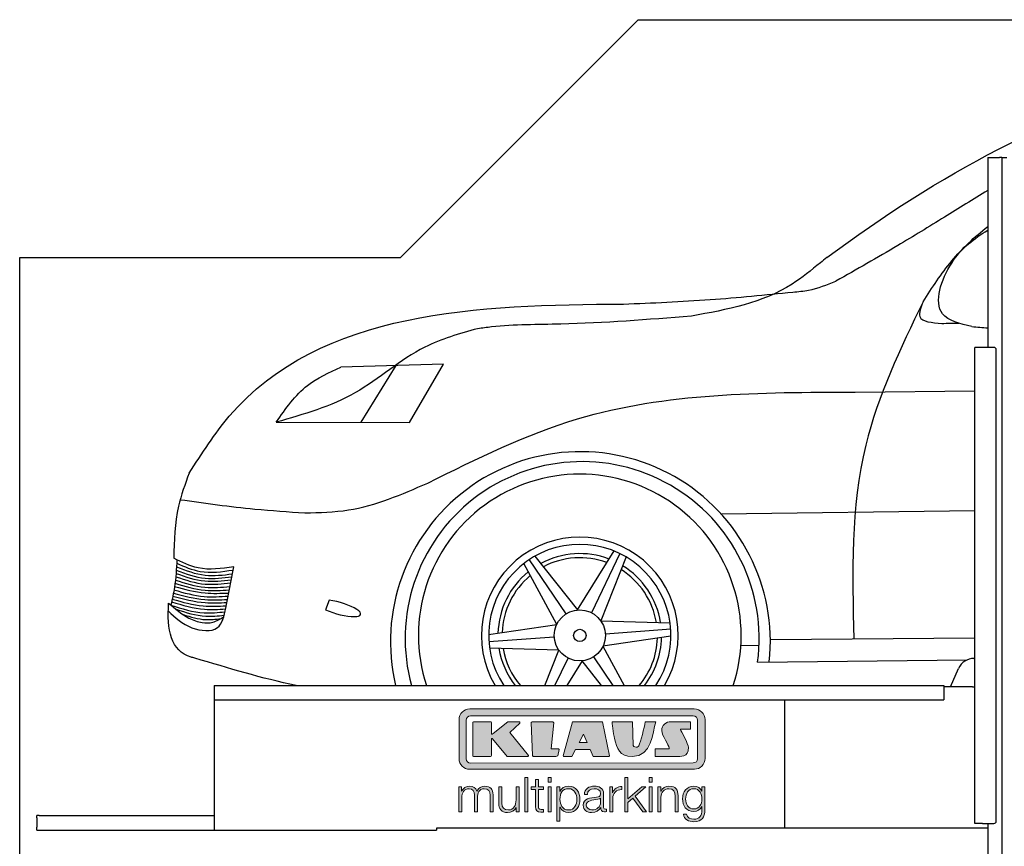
# Model space of a CAD drawing. Header units: millimetres. Extents: x 200 to 5400, y 100 to 3500.
# Tile 2 of 3: x 200 to 2269, y 1762 to 3500. Entities that reach past the tile are written whole.
import ezdxf

# ---------------------------------------------------------------- set-up
doc = ezdxf.new("R2010")
doc.units = ezdxf.units.MM
doc.layers.add('Car', color=10, linetype='Continuous')
doc.layers.add('Logo', color=7, linetype='Continuous')

# ---------------------------------------------------------------- blocks, each defined once
blk = doc.blocks.new('KLAUS')
at = {"layer": 'Logo'}
h = blk.add_hatch(color=8, dxfattribs=at)
h.dxf.hatch_style = 2
edge = h.paths.add_edge_path()
edge.add_spline(control_points=[(3.6, 29.09), (2.88, 29.09), (2.3, 28.51), (2.3, 27.8), (2.3, 27.8), (2.3, 16.11), (2.3, 16.11), (2.3, 15.39), (2.88, 14.81), (3.6, 14.81), (3.6, 14.81), (71.16, 14.81), (71.16, 14.81), (71.88, 14.81), (72.46, 15.39), (72.46, 16.11), (72.46, 16.11), (72.46, 27.8), (72.46, 27.8), (72.46, 28.51), (71.88, 29.09), (71.16, 29.09), (71.16, 29.09), (3.6, 29.09), (3.6, 29.09), (3.6, 29.09), (3.6, 29.09), (3.6, 29.09)], knot_values=[0, 0, 0, 0, 1, 1, 1, 2, 2, 2, 3, 3, 3, 4, 4, 4, 5, 5, 5, 6, 6, 6, 7, 7, 7, 8, 8, 8, 9, 9, 9, 9], degree=3, periodic=0)
edge = h.paths.add_edge_path()
edge.add_spline(control_points=[(3.35, 31.23), (3.35, 31.23), (71.47, 31.23), (71.47, 31.23), (73.26, 31.23), (74.71, 29.77), (74.71, 27.99), (74.71, 27.99), (74.71, 16.17), (74.71, 16.17), (74.71, 14.38), (73.26, 12.93), (71.47, 12.93), (71.47, 12.93), (3.35, 12.93), (3.35, 12.93), (1.56, 12.93), (0.11, 14.38), (0.11, 16.17), (0.11, 16.17), (0.11, 27.99), (0.11, 27.99), (0.11, 29.77), (1.56, 31.23), (3.35, 31.23), (3.35, 31.23), (3.35, 31.23), (3.35, 31.23)], knot_values=[0, 0, 0, 0, 1, 1, 1, 2, 2, 2, 3, 3, 3, 4, 4, 4, 5, 5, 5, 6, 6, 6, 7, 7, 7, 8, 8, 8, 9, 9, 9, 9], degree=3, periodic=0)
h = blk.add_hatch(color=8, dxfattribs=at)
h.dxf.hatch_style = 2
edge = h.paths.add_edge_path()
edge.add_spline(control_points=[(4.5, 27.33), (4.5, 27.33), (9.7, 27.33), (9.7, 27.33), (9.84, 27.33), (9.96, 27.22), (9.96, 27.08), (9.96, 27.08), (9.96, 23.69), (9.96, 23.69), (9.96, 23.69), (9.94, 23.64), (10.04, 23.59), (10.14, 23.53), (10.2, 23.57), (10.2, 23.57), (10.2, 23.57), (10.51, 23.75), (10.51, 23.75), (10.51, 23.75), (14.94, 27.33), (14.94, 27.33), (14.94, 27.33), (18.41, 27.33), (18.41, 27.33), (18.41, 27.33), (18.49, 27.33), (18.56, 27.2), (18.65, 27.04), (18.53, 26.91), (18.53, 26.91), (18.53, 26.91), (15.49, 24.11), (15.49, 24.11), (15.49, 24.11), (21.14, 17.06), (21.14, 17.06), (21.14, 17.06), (21.13, 16.91), (21.13, 16.91), (21.08, 16.84), (20.99, 16.82), (20.99, 16.82), (20.99, 16.82), (14.7, 16.82), (14.7, 16.82), (14.7, 16.82), (10.26, 22.17), (10.26, 22.17), (10.26, 22.17), (10.19, 22.24), (10.08, 22.21), (9.97, 22.18), (9.96, 22.11), (9.96, 22.11), (9.96, 22.11), (9.96, 17.08), (9.96, 17.08), (9.96, 16.94), (9.84, 16.82), (9.7, 16.82), (9.7, 16.82), (4.5, 16.82), (4.5, 16.82), (4.36, 16.82), (4.25, 16.94), (4.25, 17.08), (4.25, 17.08), (4.25, 27.08), (4.25, 27.08), (4.25, 27.22), (4.36, 27.33), (4.5, 27.33), (4.5, 27.33), (4.5, 27.33), (4.5, 27.33)], knot_values=[0, 0, 0, 0, 1, 1, 1, 2, 2, 2, 3, 3, 3, 4, 4, 4, 5, 5, 5, 6, 6, 6, 7, 7, 7, 8, 8, 8, 9, 9, 9, 10, 10, 10, 11, 11, 11, 12, 12, 12, 13, 13, 13, 14, 14, 14, 15, 15, 15, 16, 16, 16, 17, 17, 17, 18, 18, 18, 19, 19, 19, 20, 20, 20, 21, 21, 21, 22, 22, 22, 23, 23, 23, 24, 24, 24, 25, 25, 25, 25], degree=3, periodic=0)
h = blk.add_hatch(color=8, dxfattribs=at)
h.dxf.hatch_style = 2
h.paths.add_polyline_path([(22.42, 17.06), (21.97, 27.15), (22.24, 27.33), (28.55, 27.33), (28.86, 26.97), (28.01, 19.08), (30.26, 19.07), (30.44, 18.95), (30.08, 16.95), (29.49, 16.82), (22.6, 16.82)])
h = blk.add_hatch(color=8, dxfattribs=at)
h.paths.add_polyline_path([(36.52, 21.01), (38.93, 21.01), (37.87, 23.57)])
h.paths.add_polyline_path([(34.52, 27.33), (43.65, 27.33), (45.76, 16.94), (45.57, 16.82), (40.83, 16.82), (39.89, 18.95), (35.42, 18.95), (34.27, 16.82), (31.78, 16.82), (31.66, 17)])
h = blk.add_hatch(color=8, dxfattribs=at)
h.dxf.hatch_style = 2
edge = h.paths.add_edge_path()
edge.add_spline(control_points=[(52.69, 27.32), (52.69, 27.32), (52.88, 20.14), (52.88, 20.14), (53.01, 19.89), (53.2, 19.77), (53.43, 19.71), (53.91, 19.59), (54.43, 19.57), (54.64, 20.03), (55.23, 21.34), (56.27, 25.45), (56.6, 27.33), (56.6, 27.33), (59.77, 27.33), (59.77, 27.33), (58.77, 23.9), (58.56, 16.82), (52.63, 16.76), (48.72, 16.72), (48.01, 19.35), (47.27, 22.24), (46.89, 23.68), (46.54, 27.33), (46.54, 27.33), (46.54, 27.33), (52.69, 27.32), (52.69, 27.32), (52.69, 27.32), (52.69, 27.32), (52.69, 27.32)], knot_values=[0, 0, 0, 0, 1, 1, 1, 2, 2, 2, 3, 3, 3, 4, 4, 4, 5, 5, 5, 6, 6, 6, 7, 7, 7, 8, 8, 8, 9, 9, 9, 10, 10, 10, 10], degree=3, periodic=0)
h = blk.add_hatch(color=8, dxfattribs=at)
h.dxf.hatch_style = 2
edge = h.paths.add_edge_path()
edge.add_spline(control_points=[(64.46, 27.33), (64.46, 27.33), (70.31, 27.33), (70.31, 27.33), (70.31, 26.52), (70.31, 26.02), (70.31, 25.12), (70.31, 25.12), (67.3, 25.12), (67.3, 25.12), (67.24, 25.04), (67.25, 25.11), (67.25, 24.91), (67.25, 24.88), (69.73, 20.38), (69.73, 19.57), (69.73, 16.4), (67.22, 16.81), (65.9, 16.82), (65.9, 16.82), (59.59, 16.82), (59.59, 16.82), (59.59, 17.76), (59.59, 18.23), (59.59, 19.14), (59.59, 19.14), (63.75, 19.14), (63.75, 19.14), (63.82, 19.22), (63.81, 19.11), (63.81, 19.31), (63.81, 20.32), (61.58, 23.06), (61.58, 24.63), (61.58, 26.33), (62.83, 27.34), (64.46, 27.33), (64.46, 27.33), (64.46, 27.33), (64.46, 27.33)], knot_values=[0, 0, 0, 0, 1, 1, 1, 2, 2, 2, 3, 3, 3, 4, 4, 4, 5, 5, 5, 6, 6, 6, 7, 7, 7, 8, 8, 8, 9, 9, 9, 10, 10, 10, 11, 11, 11, 12, 12, 12, 13, 13, 13, 13], degree=3, periodic=0)
h = blk.add_hatch(color=30, dxfattribs=at)
h.dxf.hatch_style = 2
h.paths.add_polyline_path([(20.07, 0), (20.99, 0), (20.99, 10.45), (20.07, 10.45)])
h = blk.add_hatch(color=30, dxfattribs=at)
h.dxf.hatch_style = 2
edge = h.paths.add_edge_path()
edge.add_spline(control_points=[(24.22, 9.82), (24.22, 9.82), (23.3, 9.82), (23.3, 9.82), (23.3, 9.82), (23.3, 7.55), (23.3, 7.55), (23.3, 7.55), (21.98, 7.55), (21.98, 7.55), (21.98, 7.55), (21.98, 6.78), (21.98, 6.78), (21.98, 6.78), (23.3, 6.78), (23.3, 6.78), (23.3, 6.78), (23.3, 1.61), (23.3, 1.61), (23.28, 0.32), (23.71, -0.09), (24.94, -0.09), (25.22, -0.09), (25.48, -0.06), (25.76, -0.06), (25.76, -0.06), (25.76, 0.73), (25.76, 0.73), (25.5, 0.7), (25.23, 0.69), (24.97, 0.69), (24.31, 0.73), (24.22, 1.08), (24.22, 1.68), (24.22, 1.68), (24.22, 6.78), (24.22, 6.78), (24.22, 6.78), (25.76, 6.78), (25.76, 6.78), (25.76, 6.78), (25.76, 7.55), (25.76, 7.55), (25.76, 7.55), (24.22, 7.55), (24.22, 7.55), (24.22, 7.55), (24.22, 9.82), (24.22, 9.82), (24.22, 9.82), (24.22, 9.82), (24.22, 9.82)], knot_values=[0, 0, 0, 0, 1, 1, 1, 2, 2, 2, 3, 3, 3, 4, 4, 4, 5, 5, 5, 6, 6, 6, 7, 7, 7, 8, 8, 8, 9, 9, 9, 10, 10, 10, 11, 11, 11, 12, 12, 12, 13, 13, 13, 14, 14, 14, 15, 15, 15, 16, 16, 16, 17, 17, 17, 17], degree=3, periodic=0)
h = blk.add_hatch(color=30, dxfattribs=at)
h.paths.add_polyline_path([(27.1, 0), (28.03, 0), (28.03, 7.55), (27.1, 7.55)])
h.paths.add_polyline_path([(27.1, 8.98), (28.03, 8.98), (28.03, 10.45), (27.1, 10.45)])
h = blk.add_hatch(color=30, dxfattribs=at)
h.dxf.hatch_style = 2
h.paths.add_polyline_path([(50.4, 0), (51.32, 0), (51.32, 2.87), (52.82, 4.11), (55.8, 0), (56.96, 0), (53.52, 4.76), (56.74, 7.55), (55.51, 7.55), (51.32, 3.89), (51.32, 10.45), (50.4, 10.45)])
h = blk.add_hatch(color=30, dxfattribs=at)
h.paths.add_polyline_path([(57.74, 0), (58.66, 0), (58.66, 7.55), (57.74, 7.55)])
h.paths.add_polyline_path([(57.74, 8.98), (58.66, 8.98), (58.66, 10.45), (57.74, 10.45)])
h = blk.add_hatch(color=30, dxfattribs=at)
h.dxf.hatch_style = 2
edge = h.paths.add_edge_path()
edge.add_spline(control_points=[(0, 0), (0, 0), (0.92, 0), (0.92, 0), (0.92, 0), (0.92, 4.22), (0.92, 4.22), (0.94, 5.8), (1.58, 7), (3.18, 7), (4.35, 7), (4.77, 6.15), (4.76, 5.12), (4.76, 5.12), (4.76, 0), (4.76, 0), (4.76, 0), (5.68, 0), (5.68, 0), (5.68, 0), (5.68, 4.27), (5.68, 4.27), (5.68, 5.68), (6.14, 7), (7.73, 7), (9.05, 7), (9.52, 6.32), (9.52, 5.08), (9.52, 5.08), (9.52, 0), (9.52, 0), (9.52, 0), (10.44, 0), (10.44, 0), (10.44, 0), (10.44, 5.12), (10.44, 5.12), (10.44, 6.91), (9.59, 7.77), (7.94, 7.77), (6.94, 7.77), (5.99, 7.29), (5.54, 6.3), (5.26, 7.29), (4.36, 7.77), (3.37, 7.77), (2.17, 7.77), (1.38, 7.19), (0.89, 6.28), (0.89, 6.28), (0.85, 6.28), (0.85, 6.28), (0.85, 6.28), (0.85, 7.55), (0.85, 7.55), (0.85, 7.55), (0, 7.55), (0, 7.55), (0, 7.55), (0, 0), (0, 0), (0, 0), (0, 0), (0, 0)], knot_values=[0, 0, 0, 0, 1, 1, 1, 2, 2, 2, 3, 3, 3, 4, 4, 4, 5, 5, 5, 6, 6, 6, 7, 7, 7, 8, 8, 8, 9, 9, 9, 10, 10, 10, 11, 11, 11, 12, 12, 12, 13, 13, 13, 14, 14, 14, 15, 15, 15, 16, 16, 16, 17, 17, 17, 18, 18, 18, 19, 19, 19, 20, 20, 20, 21, 21, 21, 21], degree=3, periodic=0)
h = blk.add_hatch(color=30, dxfattribs=at)
h.dxf.hatch_style = 2
edge = h.paths.add_edge_path()
edge.add_spline(control_points=[(18.31, 7.55), (18.31, 7.55), (17.39, 7.55), (17.39, 7.55), (17.39, 7.55), (17.39, 3.59), (17.39, 3.59), (17.39, 2.05), (16.7, 0.56), (15.12, 0.56), (13.66, 0.56), (13.15, 1.27), (13.1, 2.64), (13.1, 2.64), (13.1, 7.55), (13.1, 7.55), (13.1, 7.55), (12.18, 7.55), (12.18, 7.55), (12.18, 7.55), (12.18, 2.65), (12.18, 2.65), (12.18, 0.89), (12.93, -0.22), (14.83, -0.22), (15.96, -0.22), (16.95, 0.35), (17.44, 1.36), (17.44, 1.36), (17.47, 1.36), (17.47, 1.36), (17.47, 1.36), (17.47, 0), (17.47, 0), (17.47, 0), (18.31, 0), (18.31, 0), (18.31, 0), (18.31, 7.55), (18.31, 7.55), (18.31, 7.55), (18.31, 7.55), (18.31, 7.55)], knot_values=[0, 0, 0, 0, 1, 1, 1, 2, 2, 2, 3, 3, 3, 4, 4, 4, 5, 5, 5, 6, 6, 6, 7, 7, 7, 8, 8, 8, 9, 9, 9, 10, 10, 10, 11, 11, 11, 12, 12, 12, 13, 13, 13, 14, 14, 14, 14], degree=3, periodic=0)
h = blk.add_hatch(color=30, dxfattribs=at)
edge = h.paths.add_edge_path()
edge.add_spline(control_points=[(35.84, 3.78), (35.84, 2.21), (35.12, 0.56), (33.37, 0.56), (31.4, 0.56), (30.72, 2.21), (30.72, 3.78), (30.72, 5.49), (31.33, 7), (33.37, 7), (35.12, 7), (35.84, 5.34), (35.84, 3.78), (35.84, 3.78), (35.84, 3.78), (35.84, 3.78)], knot_values=[0, 0, 0, 0, 1, 1, 1, 2, 2, 2, 3, 3, 3, 4, 4, 4, 5, 5, 5, 5], degree=3, periodic=0)
edge = h.paths.add_edge_path()
edge.add_spline(control_points=[(29.79, -2.8), (29.79, -2.8), (30.72, -2.8), (30.72, -2.8), (30.72, -2.8), (30.72, 1.43), (30.72, 1.43), (30.72, 1.43), (30.74, 1.43), (30.74, 1.43), (31.14, 0.35), (32.24, -0.22), (33.37, -0.22), (35.66, -0.22), (36.76, 1.64), (36.76, 3.78), (36.76, 5.91), (35.66, 7.77), (33.37, 7.77), (32.15, 7.77), (31.1, 7.14), (30.67, 6.12), (30.67, 6.12), (30.64, 6.12), (30.64, 6.12), (30.64, 6.12), (30.64, 7.55), (30.64, 7.55), (30.64, 7.55), (29.79, 7.55), (29.79, 7.55), (29.79, 7.55), (29.79, -2.8), (29.79, -2.8), (29.79, -2.8), (29.79, -2.8), (29.79, -2.8)], knot_values=[0, 0, 0, 0, 1, 1, 1, 2, 2, 2, 3, 3, 3, 4, 4, 4, 5, 5, 5, 6, 6, 6, 7, 7, 7, 8, 8, 8, 9, 9, 9, 10, 10, 10, 11, 11, 11, 12, 12, 12, 12], degree=3, periodic=0)
h = blk.add_hatch(color=30, dxfattribs=at)
edge = h.paths.add_edge_path()
edge.add_spline(control_points=[(43.03, 2.93), (43.04, 1.45), (41.8, 0.56), (40.39, 0.56), (39.53, 0.56), (38.71, 1.13), (38.71, 2.05), (38.71, 3.53), (40.66, 3.51), (42.22, 3.79), (42.47, 3.84), (42.88, 3.91), (43, 4.13), (43, 4.13), (43.03, 4.13), (43.03, 4.13), (43.03, 4.13), (43.03, 2.93), (43.03, 2.93), (43.03, 2.93), (43.03, 2.93), (43.03, 2.93)], knot_values=[0, 0, 0, 0, 1, 1, 1, 2, 2, 2, 3, 3, 3, 4, 4, 4, 5, 5, 5, 6, 6, 6, 7, 7, 7, 7], degree=3, periodic=0)
edge = h.paths.add_edge_path()
edge.add_spline(control_points=[(39.03, 5.24), (39.06, 6.47), (39.91, 7), (41.05, 7), (42.14, 7), (43.03, 6.69), (43.03, 5.45), (43.03, 4.61), (42.6, 4.51), (41.84, 4.42), (39.85, 4.19), (37.79, 4.11), (37.79, 1.99), (37.79, 0.47), (38.93, -0.22), (40.32, -0.22), (41.77, -0.22), (42.43, 0.34), (43.07, 1.32), (43.07, 1.32), (43.1, 1.32), (43.1, 1.32), (43.1, 0.53), (43.25, 0), (44.19, 0), (44.43, 0), (44.58, 0.01), (44.79, 0.06), (44.79, 0.06), (44.79, 0.83), (44.79, 0.83), (44.71, 0.81), (44.6, 0.78), (44.49, 0.78), (44.13, 0.78), (43.95, 0.98), (43.95, 1.33), (43.95, 1.33), (43.95, 5.34), (43.95, 5.34), (43.95, 7.36), (42.5, 7.77), (41.17, 7.77), (39.44, 7.77), (38.2, 7.01), (38.11, 5.24), (38.11, 5.24), (39.03, 5.24), (39.03, 5.24), (39.03, 5.24), (39.03, 5.24), (39.03, 5.24)], knot_values=[0, 0, 0, 0, 1, 1, 1, 2, 2, 2, 3, 3, 3, 4, 4, 4, 5, 5, 5, 6, 6, 6, 7, 7, 7, 8, 8, 8, 9, 9, 9, 10, 10, 10, 11, 11, 11, 12, 12, 12, 13, 13, 13, 14, 14, 14, 15, 15, 15, 16, 16, 16, 17, 17, 17, 17], degree=3, periodic=0)
h = blk.add_hatch(color=30, dxfattribs=at)
h.dxf.hatch_style = 2
edge = h.paths.add_edge_path()
edge.add_spline(control_points=[(45.79, 0), (45.79, 0), (46.71, 0), (46.71, 0), (46.71, 0), (46.71, 4.03), (46.71, 4.03), (46.71, 5.59), (47.85, 6.82), (49.52, 6.73), (49.52, 6.73), (49.52, 7.66), (49.52, 7.66), (48.16, 7.72), (47.14, 7), (46.67, 5.78), (46.67, 5.78), (46.64, 5.78), (46.64, 5.78), (46.64, 5.78), (46.64, 7.55), (46.64, 7.55), (46.64, 7.55), (45.79, 7.55), (45.79, 7.55), (45.79, 7.55), (45.79, 0), (45.79, 0), (45.79, 0), (45.79, 0), (45.79, 0)], knot_values=[0, 0, 0, 0, 1, 1, 1, 2, 2, 2, 3, 3, 3, 4, 4, 4, 5, 5, 5, 6, 6, 6, 7, 7, 7, 8, 8, 8, 9, 9, 9, 10, 10, 10, 10], degree=3, periodic=0)
h = blk.add_hatch(color=30, dxfattribs=at)
h.dxf.hatch_style = 2
edge = h.paths.add_edge_path()
edge.add_spline(control_points=[(60.41, 0), (60.41, 0), (61.33, 0), (61.33, 0), (61.33, 0), (61.33, 4.41), (61.33, 4.41), (61.36, 5.89), (62.24, 7), (63.7, 7), (65.2, 7), (65.62, 6.02), (65.62, 4.71), (65.62, 4.71), (65.62, 0), (65.62, 0), (65.62, 0), (66.54, 0), (66.54, 0), (66.54, 0), (66.54, 4.86), (66.54, 4.86), (66.54, 6.66), (65.9, 7.77), (63.78, 7.77), (62.71, 7.77), (61.7, 7.16), (61.36, 6.25), (61.36, 6.25), (61.33, 6.25), (61.33, 6.25), (61.33, 6.25), (61.33, 7.55), (61.33, 7.55), (61.33, 7.55), (60.41, 7.55), (60.41, 7.55), (60.41, 7.55), (60.41, 0), (60.41, 0), (60.41, 0), (60.41, 0), (60.41, 0)], knot_values=[0, 0, 0, 0, 1, 1, 1, 2, 2, 2, 3, 3, 3, 4, 4, 4, 5, 5, 5, 6, 6, 6, 7, 7, 7, 8, 8, 8, 9, 9, 9, 10, 10, 10, 11, 11, 11, 12, 12, 12, 13, 13, 13, 14, 14, 14, 14], degree=3, periodic=0)
h = blk.add_hatch(color=30, dxfattribs=at)
edge = h.paths.add_edge_path()
edge.add_spline(control_points=[(71.32, 0.86), (69.62, 0.86), (68.83, 2.34), (68.83, 3.86), (68.83, 5.43), (69.56, 7), (71.32, 7), (73.06, 7), (73.75, 5.34), (73.75, 3.86), (73.75, 2.33), (72.91, 0.86), (71.32, 0.86), (71.32, 0.86), (71.32, 0.86), (71.32, 0.86)], knot_values=[0, 0, 0, 0, 1, 1, 1, 2, 2, 2, 3, 3, 3, 4, 4, 4, 5, 5, 5, 5], degree=3, periodic=0)
edge = h.paths.add_edge_path()
edge.add_spline(control_points=[(74.67, 7.55), (74.67, 7.55), (73.75, 7.55), (73.75, 7.55), (73.75, 7.55), (73.75, 6.25), (73.75, 6.25), (73.75, 6.25), (73.72, 6.25), (73.72, 6.25), (73.35, 7.09), (72.41, 7.77), (71.32, 7.77), (69.13, 7.77), (67.9, 6.05), (67.9, 3.97), (67.9, 1.82), (68.9, 0.09), (71.32, 0.09), (72.4, 0.09), (73.29, 0.72), (73.72, 1.64), (73.72, 1.64), (73.75, 1.64), (73.75, 1.64), (73.75, 1.64), (73.75, 0.61), (73.75, 0.61), (73.75, -1.23), (73.01, -2.24), (71.32, -2.24), (70.29, -2.24), (69.31, -1.85), (69.1, -0.73), (69.1, -0.73), (68.18, -0.73), (68.18, -0.73), (68.31, -2.34), (69.81, -3.02), (71.32, -3.02), (73.79, -3.02), (74.65, -1.64), (74.67, 0.61), (74.67, 0.61), (74.67, 7.55), (74.67, 7.55), (74.67, 7.55), (74.67, 7.55), (74.67, 7.55)], knot_values=[0, 0, 0, 0, 1, 1, 1, 2, 2, 2, 3, 3, 3, 4, 4, 4, 5, 5, 5, 6, 6, 6, 7, 7, 7, 8, 8, 8, 9, 9, 9, 10, 10, 10, 11, 11, 11, 12, 12, 12, 13, 13, 13, 14, 14, 14, 15, 15, 15, 16, 16, 16, 16], degree=3, periodic=0)
at = {"layer": 'Logo', "lineweight": 0}
for points in [[(22.42, 17.06), (21.97, 27.15), (22.24, 27.33), (28.55, 27.33), (28.86, 26.97), (28.01, 19.08), (30.26, 19.07), (30.44, 18.95), (30.08, 16.95), (29.49, 16.82), (22.6, 16.82), (22.42, 17.06), (22.42, 17.06)], [(34.52, 27.33), (43.65, 27.33), (45.76, 16.94), (45.57, 16.82), (40.83, 16.82), (39.89, 18.95), (35.42, 18.95), (34.27, 16.82), (31.78, 16.82), (31.66, 17), (34.52, 27.33), (34.52, 27.33)], [(36.52, 21.01), (38.93, 21.01), (37.87, 23.57), (36.52, 21.01), (36.52, 21.01)], [(20.07, 0), (20.99, 0), (20.99, 10.45), (20.07, 10.45), (20.07, 0), (20.07, 0)], [(27.1, 8.98), (28.03, 8.98), (28.03, 10.45), (27.1, 10.45), (27.1, 8.98), (27.1, 8.98)], [(50.4, 0), (51.32, 0), (51.32, 2.87), (52.82, 4.11), (55.8, 0), (56.96, 0), (53.52, 4.76), (56.74, 7.55), (55.51, 7.55), (51.32, 3.89), (51.32, 10.45), (50.4, 10.45), (50.4, 0), (50.4, 0)], [(57.74, 8.98), (58.66, 8.98), (58.66, 10.45), (57.74, 10.45), (57.74, 8.98), (57.74, 8.98)], [(27.1, 0), (28.03, 0), (28.03, 7.55), (27.1, 7.55), (27.1, 0), (27.1, 0)], [(57.74, 0), (58.66, 0), (58.66, 7.55), (57.74, 7.55), (57.74, 0), (57.74, 0)]]:
    blk.add_lwpolyline(points, dxfattribs=at)
for points, knots in [([(3.35, 31.23), (3.35, 31.23), (71.47, 31.23), (71.47, 31.23), (73.26, 31.23), (74.71, 29.77), (74.71, 27.99), (74.71, 27.99), (74.71, 16.17), (74.71, 16.17), (74.71, 14.38), (73.26, 12.93), (71.47, 12.93), (71.47, 12.93), (3.35, 12.93), (3.35, 12.93), (1.56, 12.93), (0.11, 14.38), (0.11, 16.17), (0.11, 16.17), (0.11, 27.99), (0.11, 27.99), (0.11, 29.77), (1.56, 31.23), (3.35, 31.23), (3.35, 31.23), (3.35, 31.23), (3.35, 31.23)], [0, 0, 0, 0, 1, 1, 1, 2, 2, 2, 3, 3, 3, 4, 4, 4, 5, 5, 5, 6, 6, 6, 7, 7, 7, 8, 8, 8, 9, 9, 9, 9]), ([(3.6, 29.09), (2.88, 29.09), (2.3, 28.51), (2.3, 27.8), (2.3, 27.8), (2.3, 16.11), (2.3, 16.11), (2.3, 15.39), (2.88, 14.81), (3.6, 14.81), (3.6, 14.81), (71.16, 14.81), (71.16, 14.81), (71.88, 14.81), (72.46, 15.39), (72.46, 16.11), (72.46, 16.11), (72.46, 27.8), (72.46, 27.8), (72.46, 28.51), (71.88, 29.09), (71.16, 29.09), (71.16, 29.09), (3.6, 29.09), (3.6, 29.09), (3.6, 29.09), (3.6, 29.09), (3.6, 29.09)], [0, 0, 0, 0, 1, 1, 1, 2, 2, 2, 3, 3, 3, 4, 4, 4, 5, 5, 5, 6, 6, 6, 7, 7, 7, 8, 8, 8, 9, 9, 9, 9]), ([(4.5, 27.33), (4.5, 27.33), (9.7, 27.33), (9.7, 27.33), (9.84, 27.33), (9.96, 27.22), (9.96, 27.08), (9.96, 27.08), (9.96, 23.69), (9.96, 23.69), (9.96, 23.69), (9.94, 23.64), (10.04, 23.59), (10.14, 23.53), (10.2, 23.57), (10.2, 23.57), (10.2, 23.57), (10.51, 23.75), (10.51, 23.75), (10.51, 23.75), (14.94, 27.33), (14.94, 27.33), (14.94, 27.33), (18.41, 27.33), (18.41, 27.33), (18.41, 27.33), (18.49, 27.33), (18.56, 27.2), (18.65, 27.04), (18.53, 26.91), (18.53, 26.91), (18.53, 26.91), (15.49, 24.11), (15.49, 24.11), (15.49, 24.11), (21.14, 17.06), (21.14, 17.06), (21.14, 17.06), (21.13, 16.91), (21.13, 16.91), (21.08, 16.84), (20.99, 16.82), (20.99, 16.82), (20.99, 16.82), (14.7, 16.82), (14.7, 16.82), (14.7, 16.82), (10.26, 22.17), (10.26, 22.17), (10.26, 22.17), (10.19, 22.24), (10.08, 22.21), (9.97, 22.18), (9.96, 22.11), (9.96, 22.11), (9.96, 22.11), (9.96, 17.08), (9.96, 17.08), (9.96, 16.94), (9.84, 16.82), (9.7, 16.82), (9.7, 16.82), (4.5, 16.82), (4.5, 16.82), (4.36, 16.82), (4.25, 16.94), (4.25, 17.08), (4.25, 17.08), (4.25, 27.08), (4.25, 27.08), (4.25, 27.22), (4.36, 27.33), (4.5, 27.33), (4.5, 27.33), (4.5, 27.33), (4.5, 27.33)], [0, 0, 0, 0, 1, 1, 1, 2, 2, 2, 3, 3, 3, 4, 4, 4, 5, 5, 5, 6, 6, 6, 7, 7, 7, 8, 8, 8, 9, 9, 9, 10, 10, 10, 11, 11, 11, 12, 12, 12, 13, 13, 13, 14, 14, 14, 15, 15, 15, 16, 16, 16, 17, 17, 17, 18, 18, 18, 19, 19, 19, 20, 20, 20, 21, 21, 21, 22, 22, 22, 23, 23, 23, 24, 24, 24, 25, 25, 25, 25]), ([(52.69, 27.32), (52.69, 27.32), (52.88, 20.14), (52.88, 20.14), (53.01, 19.89), (53.2, 19.77), (53.43, 19.71), (53.91, 19.59), (54.43, 19.57), (54.64, 20.03), (55.23, 21.34), (56.27, 25.45), (56.6, 27.33), (56.6, 27.33), (59.77, 27.33), (59.77, 27.33), (58.77, 23.9), (58.56, 16.82), (52.63, 16.76), (48.72, 16.72), (48.01, 19.35), (47.27, 22.24), (46.89, 23.68), (46.54, 27.33), (46.54, 27.33), (46.54, 27.33), (52.69, 27.32), (52.69, 27.32), (52.69, 27.32), (52.69, 27.32), (52.69, 27.32)], [0, 0, 0, 0, 1, 1, 1, 2, 2, 2, 3, 3, 3, 4, 4, 4, 5, 5, 5, 6, 6, 6, 7, 7, 7, 8, 8, 8, 9, 9, 9, 10, 10, 10, 10]), ([(64.46, 27.33), (64.46, 27.33), (70.31, 27.33), (70.31, 27.33), (70.31, 26.52), (70.31, 26.02), (70.31, 25.12), (70.31, 25.12), (67.3, 25.12), (67.3, 25.12), (67.24, 25.04), (67.25, 25.11), (67.25, 24.91), (67.25, 24.88), (69.73, 20.38), (69.73, 19.57), (69.73, 16.4), (67.22, 16.81), (65.9, 16.82), (65.9, 16.82), (59.59, 16.82), (59.59, 16.82), (59.59, 17.76), (59.59, 18.23), (59.59, 19.14), (59.59, 19.14), (63.75, 19.14), (63.75, 19.14), (63.82, 19.22), (63.81, 19.11), (63.81, 19.31), (63.81, 20.32), (61.58, 23.06), (61.58, 24.63), (61.58, 26.33), (62.83, 27.34), (64.46, 27.33), (64.46, 27.33), (64.46, 27.33), (64.46, 27.33)], [0, 0, 0, 0, 1, 1, 1, 2, 2, 2, 3, 3, 3, 4, 4, 4, 5, 5, 5, 6, 6, 6, 7, 7, 7, 8, 8, 8, 9, 9, 9, 10, 10, 10, 11, 11, 11, 12, 12, 12, 13, 13, 13, 13]), ([(24.22, 9.82), (24.22, 9.82), (23.3, 9.82), (23.3, 9.82), (23.3, 9.82), (23.3, 7.55), (23.3, 7.55), (23.3, 7.55), (21.98, 7.55), (21.98, 7.55), (21.98, 7.55), (21.98, 6.78), (21.98, 6.78), (21.98, 6.78), (23.3, 6.78), (23.3, 6.78), (23.3, 6.78), (23.3, 1.61), (23.3, 1.61), (23.28, 0.32), (23.71, -0.09), (24.94, -0.09), (25.22, -0.09), (25.48, -0.06), (25.76, -0.06), (25.76, -0.06), (25.76, 0.73), (25.76, 0.73), (25.5, 0.7), (25.23, 0.69), (24.97, 0.69), (24.31, 0.73), (24.22, 1.08), (24.22, 1.68), (24.22, 1.68), (24.22, 6.78), (24.22, 6.78), (24.22, 6.78), (25.76, 6.78), (25.76, 6.78), (25.76, 6.78), (25.76, 7.55), (25.76, 7.55), (25.76, 7.55), (24.22, 7.55), (24.22, 7.55), (24.22, 7.55), (24.22, 9.82), (24.22, 9.82), (24.22, 9.82), (24.22, 9.82), (24.22, 9.82)], [0, 0, 0, 0, 1, 1, 1, 2, 2, 2, 3, 3, 3, 4, 4, 4, 5, 5, 5, 6, 6, 6, 7, 7, 7, 8, 8, 8, 9, 9, 9, 10, 10, 10, 11, 11, 11, 12, 12, 12, 13, 13, 13, 14, 14, 14, 15, 15, 15, 16, 16, 16, 17, 17, 17, 17]), ([(0, 0), (0, 0), (0.92, 0), (0.92, 0), (0.92, 0), (0.92, 4.22), (0.92, 4.22), (0.94, 5.8), (1.58, 7), (3.18, 7), (4.35, 7), (4.77, 6.15), (4.76, 5.12), (4.76, 5.12), (4.76, 0), (4.76, 0), (4.76, 0), (5.68, 0), (5.68, 0), (5.68, 0), (5.68, 4.27), (5.68, 4.27), (5.68, 5.68), (6.14, 7), (7.73, 7), (9.05, 7), (9.52, 6.32), (9.52, 5.08), (9.52, 5.08), (9.52, 0), (9.52, 0), (9.52, 0), (10.44, 0), (10.44, 0), (10.44, 0), (10.44, 5.12), (10.44, 5.12), (10.44, 6.91), (9.59, 7.77), (7.94, 7.77), (6.94, 7.77), (5.99, 7.29), (5.54, 6.3), (5.26, 7.29), (4.36, 7.77), (3.37, 7.77), (2.17, 7.77), (1.38, 7.19), (0.89, 6.28), (0.89, 6.28), (0.85, 6.28), (0.85, 6.28), (0.85, 6.28), (0.85, 7.55), (0.85, 7.55), (0.85, 7.55), (0, 7.55), (0, 7.55), (0, 7.55), (0, 0), (0, 0), (0, 0), (0, 0), (0, 0)], [0, 0, 0, 0, 1, 1, 1, 2, 2, 2, 3, 3, 3, 4, 4, 4, 5, 5, 5, 6, 6, 6, 7, 7, 7, 8, 8, 8, 9, 9, 9, 10, 10, 10, 11, 11, 11, 12, 12, 12, 13, 13, 13, 14, 14, 14, 15, 15, 15, 16, 16, 16, 17, 17, 17, 18, 18, 18, 19, 19, 19, 20, 20, 20, 21, 21, 21, 21]), ([(18.31, 7.55), (18.31, 7.55), (17.39, 7.55), (17.39, 7.55), (17.39, 7.55), (17.39, 3.59), (17.39, 3.59), (17.39, 2.05), (16.7, 0.56), (15.12, 0.56), (13.66, 0.56), (13.15, 1.27), (13.1, 2.64), (13.1, 2.64), (13.1, 7.55), (13.1, 7.55), (13.1, 7.55), (12.18, 7.55), (12.18, 7.55), (12.18, 7.55), (12.18, 2.65), (12.18, 2.65), (12.18, 0.89), (12.93, -0.22), (14.83, -0.22), (15.96, -0.22), (16.95, 0.35), (17.44, 1.36), (17.44, 1.36), (17.47, 1.36), (17.47, 1.36), (17.47, 1.36), (17.47, 0), (17.47, 0), (17.47, 0), (18.31, 0), (18.31, 0), (18.31, 0), (18.31, 7.55), (18.31, 7.55), (18.31, 7.55), (18.31, 7.55), (18.31, 7.55)], [0, 0, 0, 0, 1, 1, 1, 2, 2, 2, 3, 3, 3, 4, 4, 4, 5, 5, 5, 6, 6, 6, 7, 7, 7, 8, 8, 8, 9, 9, 9, 10, 10, 10, 11, 11, 11, 12, 12, 12, 13, 13, 13, 14, 14, 14, 14]), ([(29.79, -2.8), (29.79, -2.8), (30.72, -2.8), (30.72, -2.8), (30.72, -2.8), (30.72, 1.43), (30.72, 1.43), (30.72, 1.43), (30.74, 1.43), (30.74, 1.43), (31.14, 0.35), (32.24, -0.22), (33.37, -0.22), (35.66, -0.22), (36.76, 1.64), (36.76, 3.78), (36.76, 5.91), (35.66, 7.77), (33.37, 7.77), (32.15, 7.77), (31.1, 7.14), (30.67, 6.12), (30.67, 6.12), (30.64, 6.12), (30.64, 6.12), (30.64, 6.12), (30.64, 7.55), (30.64, 7.55), (30.64, 7.55), (29.79, 7.55), (29.79, 7.55), (29.79, 7.55), (29.79, -2.8), (29.79, -2.8), (29.79, -2.8), (29.79, -2.8), (29.79, -2.8)], [0, 0, 0, 0, 1, 1, 1, 2, 2, 2, 3, 3, 3, 4, 4, 4, 5, 5, 5, 6, 6, 6, 7, 7, 7, 8, 8, 8, 9, 9, 9, 10, 10, 10, 11, 11, 11, 12, 12, 12, 12]), ([(35.84, 3.78), (35.84, 2.21), (35.12, 0.56), (33.37, 0.56), (31.4, 0.56), (30.72, 2.21), (30.72, 3.78), (30.72, 5.49), (31.33, 7), (33.37, 7), (35.12, 7), (35.84, 5.34), (35.84, 3.78), (35.84, 3.78), (35.84, 3.78), (35.84, 3.78)], [0, 0, 0, 0, 1, 1, 1, 2, 2, 2, 3, 3, 3, 4, 4, 4, 5, 5, 5, 5]), ([(39.03, 5.24), (39.06, 6.47), (39.91, 7), (41.05, 7), (42.14, 7), (43.03, 6.69), (43.03, 5.45), (43.03, 4.61), (42.6, 4.51), (41.84, 4.42), (39.85, 4.19), (37.79, 4.11), (37.79, 1.99), (37.79, 0.47), (38.93, -0.22), (40.32, -0.22), (41.77, -0.22), (42.43, 0.34), (43.07, 1.32), (43.07, 1.32), (43.1, 1.32), (43.1, 1.32), (43.1, 0.53), (43.25, 0), (44.19, 0), (44.43, 0), (44.58, 0.01), (44.79, 0.06), (44.79, 0.06), (44.79, 0.83), (44.79, 0.83), (44.71, 0.81), (44.6, 0.78), (44.49, 0.78), (44.13, 0.78), (43.95, 0.98), (43.95, 1.33), (43.95, 1.33), (43.95, 5.34), (43.95, 5.34), (43.95, 7.36), (42.5, 7.77), (41.17, 7.77), (39.44, 7.77), (38.2, 7.01), (38.11, 5.24), (38.11, 5.24), (39.03, 5.24), (39.03, 5.24), (39.03, 5.24), (39.03, 5.24), (39.03, 5.24)], [0, 0, 0, 0, 1, 1, 1, 2, 2, 2, 3, 3, 3, 4, 4, 4, 5, 5, 5, 6, 6, 6, 7, 7, 7, 8, 8, 8, 9, 9, 9, 10, 10, 10, 11, 11, 11, 12, 12, 12, 13, 13, 13, 14, 14, 14, 15, 15, 15, 16, 16, 16, 17, 17, 17, 17]), ([(45.79, 0), (45.79, 0), (46.71, 0), (46.71, 0), (46.71, 0), (46.71, 4.03), (46.71, 4.03), (46.71, 5.59), (47.85, 6.82), (49.52, 6.73), (49.52, 6.73), (49.52, 7.66), (49.52, 7.66), (48.16, 7.72), (47.14, 7), (46.67, 5.78), (46.67, 5.78), (46.64, 5.78), (46.64, 5.78), (46.64, 5.78), (46.64, 7.55), (46.64, 7.55), (46.64, 7.55), (45.79, 7.55), (45.79, 7.55), (45.79, 7.55), (45.79, 0), (45.79, 0), (45.79, 0), (45.79, 0), (45.79, 0)], [0, 0, 0, 0, 1, 1, 1, 2, 2, 2, 3, 3, 3, 4, 4, 4, 5, 5, 5, 6, 6, 6, 7, 7, 7, 8, 8, 8, 9, 9, 9, 10, 10, 10, 10]), ([(60.41, 0), (60.41, 0), (61.33, 0), (61.33, 0), (61.33, 0), (61.33, 4.41), (61.33, 4.41), (61.36, 5.89), (62.24, 7), (63.7, 7), (65.2, 7), (65.62, 6.02), (65.62, 4.71), (65.62, 4.71), (65.62, 0), (65.62, 0), (65.62, 0), (66.54, 0), (66.54, 0), (66.54, 0), (66.54, 4.86), (66.54, 4.86), (66.54, 6.66), (65.9, 7.77), (63.78, 7.77), (62.71, 7.77), (61.7, 7.16), (61.36, 6.25), (61.36, 6.25), (61.33, 6.25), (61.33, 6.25), (61.33, 6.25), (61.33, 7.55), (61.33, 7.55), (61.33, 7.55), (60.41, 7.55), (60.41, 7.55), (60.41, 7.55), (60.41, 0), (60.41, 0), (60.41, 0), (60.41, 0), (60.41, 0)], [0, 0, 0, 0, 1, 1, 1, 2, 2, 2, 3, 3, 3, 4, 4, 4, 5, 5, 5, 6, 6, 6, 7, 7, 7, 8, 8, 8, 9, 9, 9, 10, 10, 10, 11, 11, 11, 12, 12, 12, 13, 13, 13, 14, 14, 14, 14]), ([(74.67, 7.55), (74.67, 7.55), (73.75, 7.55), (73.75, 7.55), (73.75, 7.55), (73.75, 6.25), (73.75, 6.25), (73.75, 6.25), (73.72, 6.25), (73.72, 6.25), (73.35, 7.09), (72.41, 7.77), (71.32, 7.77), (69.13, 7.77), (67.9, 6.05), (67.9, 3.97), (67.9, 1.82), (68.9, 0.09), (71.32, 0.09), (72.4, 0.09), (73.29, 0.72), (73.72, 1.64), (73.72, 1.64), (73.75, 1.64), (73.75, 1.64), (73.75, 1.64), (73.75, 0.61), (73.75, 0.61), (73.75, -1.23), (73.01, -2.24), (71.32, -2.24), (70.29, -2.24), (69.31, -1.85), (69.1, -0.73), (69.1, -0.73), (68.18, -0.73), (68.18, -0.73), (68.31, -2.34), (69.81, -3.02), (71.32, -3.02), (73.79, -3.02), (74.65, -1.64), (74.67, 0.61), (74.67, 0.61), (74.67, 7.55), (74.67, 7.55), (74.67, 7.55), (74.67, 7.55), (74.67, 7.55)], [0, 0, 0, 0, 1, 1, 1, 2, 2, 2, 3, 3, 3, 4, 4, 4, 5, 5, 5, 6, 6, 6, 7, 7, 7, 8, 8, 8, 9, 9, 9, 10, 10, 10, 11, 11, 11, 12, 12, 12, 13, 13, 13, 14, 14, 14, 15, 15, 15, 16, 16, 16, 16]), ([(71.32, 0.86), (69.62, 0.86), (68.83, 2.34), (68.83, 3.86), (68.83, 5.43), (69.56, 7), (71.32, 7), (73.06, 7), (73.75, 5.34), (73.75, 3.86), (73.75, 2.33), (72.91, 0.86), (71.32, 0.86), (71.32, 0.86), (71.32, 0.86), (71.32, 0.86)], [0, 0, 0, 0, 1, 1, 1, 2, 2, 2, 3, 3, 3, 4, 4, 4, 5, 5, 5, 5]), ([(43.03, 2.93), (43.04, 1.45), (41.8, 0.56), (40.39, 0.56), (39.53, 0.56), (38.71, 1.13), (38.71, 2.05), (38.71, 3.53), (40.66, 3.51), (42.22, 3.79), (42.47, 3.84), (42.88, 3.91), (43, 4.13), (43, 4.13), (43.03, 4.13), (43.03, 4.13), (43.03, 4.13), (43.03, 2.93), (43.03, 2.93), (43.03, 2.93), (43.03, 2.93), (43.03, 2.93)], [0, 0, 0, 0, 1, 1, 1, 2, 2, 2, 3, 3, 3, 4, 4, 4, 5, 5, 5, 6, 6, 6, 7, 7, 7, 7])]:
    blk.add_open_spline(points, degree=3, knots=knots, dxfattribs=at)

msp = doc.modelspace()

# ---------------------------------------------------------------- linework, layer by layer
for p, q in [((1000, 3000), (1500, 3500)), ((2234.1, 3210), (2244.1, 3210)), ((2234.1, 3210), (2234.1, 2811)), ((2244.1, 3210), (2259.1, 3210)), ((2264.1, 3210), (2259.1, 3210)), ((2264.1, 3210), (2274.1, 3210)), ((2264.1, 3210), (2264.1, 378.8)), ((200, 3000), (1000, 3000)), ((2223.1, 2811), (2207.1, 2811)), ((2207.1, 1861), (2207.1, 2811)), ((2207.1, 1853), (2207.1, 2810)), ((2247.1, 2811), (2223.1, 2811)), ((2252.1, 1816), (2252.1, 2806)), ((2252.1, 1815), (2252.1, 2805)), ((2205, 2157), (2207.1, 2157)), ((2155.8, 2097), (2172.9, 2136)), ((608.6, 2100), (2142.1, 2100)), ((608.6, 2100), (608.6, 1796)), ((2142.1, 2100), (2142.1, 2070)), ((2202.1, 2097), (2142.1, 2097)), ((2202.1, 2097), (2207.1, 2097)), ((608.6, 2070), (2142.1, 2070)), ((1807.1, 2070), (1807.1, 1800)), ((2207.1, 1810), (2207.1, 1853)), ((2207.1, 1811), (2207.1, 1853)), ((236, 1822), (236, 1827)), ((241, 1827), (236, 1827)), ((236, 1822), (236, 1802)), ((241, 1827), (608.6, 1827)), ((236, 1796), (236, 1802)), ((2223.1, 1810), (2207.1, 1810)), ((2223.1, 1810), (2247.1, 1810)), ((2234.1, 1810), (2234.1, 334)), ((236, 1796), (1076, 1796)), ((2234.1, 1800), (1076, 1800)), ((1076, 1800), (1076, 1796))]:
    msp.add_line(p, q)
for points in [[(1500, 3500), (4950, 3500)], [(5400, 2700), (5400, 100), (200, 100), (200, 3000)]]:
    msp.add_lwpolyline(points)
for centre, radius, start, end in [((2247.1, 2806), 5, 0, 90), ((2205, 2122), 35, 90, 156.3706), ((2247.1, 1815), 5, 270, 0)]:
    msp.add_arc(centre, radius, start, end)
at = {"layer": 'Car'}
for p, q in [((1090.4, 2776), (874.7, 2769.1)), ((990.1, 2772.8), (916.8, 2653.5)), ((1019.3, 2653.3), (1090.4, 2776)), ((1955.8, 2717.1), (2207.1, 2719.9)), ((739.1, 2653.8), (1019.3, 2653.3)), ((1673.8, 2461), (2207.1, 2468.4)), ((1372.4, 2258.9), (1448.9, 2383)), ((1270.3, 2364.5), (1347.9, 2250.5)), ((1282.8, 2372.2), (1372.4, 2258.9)), ((1461.4, 2377.4), (1401.5, 2253.2)), ((1474.3, 2370.4), (1421, 2236.2)), ((1328.4, 2228.2), (1259.2, 2356.4)), ((850.3, 2279.7), (842.7, 2259.3)), ((1421, 2236.2), (1566.7, 2231.9)), ((1185.5, 2207.2), (1328.4, 2228.2)), ((1568.1, 2218.3), (1430.7, 2208.1)), ((1185.9, 2192.5), (1323.4, 2202.7)), ((1568.6, 2203.7), (1425.7, 2182.7)), ((1777.5, 2196.6), (2207.1, 2200.3)), ((1333, 2174.7), (1187.3, 2178.9)), ((1303.4, 2100), (1333, 2174.7)), ((1425.7, 2182.7), (1470.3, 2100)), ((1715.5, 2184.8), (1753.7, 2184.4)), ((1324.7, 2100), (1352.6, 2157.6)), ((1381.7, 2151.9), (1349.6, 2100)), ((1422.8, 2100), (1381.7, 2151.9)), ((1447.3, 2100), (1406.2, 2160.3)), ((1750.6, 2149.4), (2191.3, 2154.2))]:
    msp.add_line(p, q, dxfattribs=at)
for radius in [53.7, 13.1]:
    msp.add_circle((1377, 2205.4), radius, dxfattribs=at)
for centre, radius, start, end in [((1378.3, 2192.5), 399.2, 353.8405, 193.4025), ((1381.9, 2198.8), 372, 352.3726, 195.4034), ((1377, 2205.4), 339.1, 341.8852, 198.1148), ((1377, 2205.4), 206.8, 329.3519, 210.6481), ((1377, 2205.4), 191.5, 326.5993, 213.4007), ((1377, 2205.4), 172, 69.0618, 118.4533), ((1377, 2205.4), 163.3, 69.6398, 117.9215), ((1377, 2205.4), 172, 129.0618, 178.4533), ((1377, 2205.4), 163.3, 9.6398, 57.9215), ((1377, 2205.4), 172, 9.0618, 58.4533), ((1377, 2205.4), 163.3, 129.6398, 177.9215), ((1377, 2205.4), 163.3, 319.793, 357.9215), ((1377, 2205.4), 172, 322.1962, 358.4533), ((1377, 2205.4), 172, 189.0618, 217.8038), ((1377, 2205.4), 163.3, 189.6398, 220.207)]:
    msp.add_arc(centre, radius, start, end, dxfattribs=at)
msp.add_ellipse((869.6, 2262.8), major_axis=(-46.9, 13.2), ratio=0.255437, start_param=1.034949, end_param=5.206775, dxfattribs=at)
for points, knots in [([(1896.2, 2999.7), (2134.9, 3178), (2759.8, 3506.9), (3510.5, 3464.3), (3974.2, 3437.9)], [1425.608041, 1425.608041, 1425.608041, 1425.608041, 2257.127289, 3600.586646, 3600.586646, 3600.586646, 3600.586646]), ([(2143.2, 3084.8), (2110.6, 3064.7), (2035.5, 3018.4), (1958.7, 2974.9), (1915.2, 2950.3)], [0, 0, 0, 0, 114.910988, 264.70194, 264.70194, 264.70194, 264.70194]), ([(2098.3, 2907.1), (2117.4, 2936.6), (2155.6, 2995.8), (2206.5, 3043.3), (2234.1, 3065.1)], [0, 0, 0, 0, 104.613348, 210.114224, 210.114224, 210.114224, 210.114224]), ([(2200.7, 2854.7), (2175.9, 2860.6), (2110.7, 2876.1), (2150.7, 2999), (2206.1, 3040.2), (2234.1, 3057.4)], [0, 0, 0, 0, 67.021534, 175.593767, 276.680523, 276.680523, 276.680523, 276.680523]), ([(1896.2, 2999.7), (1891.7, 2996.2), (1867.8, 2977.2), (1786.5, 2909.3), (1686.4, 2890.6), (1611.4, 2876.6)], [0, 0, 0, 0, 17.219123, 91.553213, 314.098964, 314.098964, 314.098964, 314.098964]), ([(1824.7, 2927.3), (1835.8, 2928.3), (1867.1, 2931), (1896.4, 2942.7), (1915.2, 2950.3)], [0, 0, 0, 0, 33.503315, 93.838272, 93.838272, 93.838272, 93.838272]), ([(1468.6, 2902), (1529.5, 2904.6), (1648.4, 2909.6), (1766.8, 2921.5), (1824.7, 2927.3)], [0, 0, 0, 0, 182.674626, 356.985827, 356.985827, 356.985827, 356.985827]), ([(556, 2546.5), (582.9, 2588.2), (776.6, 2888.6), (1168, 2901.1), (1468.6, 2902)], [0, 0, 0, 0, 146.390785, 1054.506962, 1054.506962, 1054.506962, 1054.506962]), ([(2098.3, 2907.1), (2050.8, 2808.2), (1943.5, 2585.1), (1949.5, 2336.5), (1952.8, 2198.1)], [0, 0, 0, 0, 324.815794, 732.898005, 732.898005, 732.898005, 732.898005]), ([(2098.3, 2907.1), (2093.7, 2895.3), (2081.9, 2865.4), (2116.8, 2863), (2137.9, 2861.5)], [0, 0, 0, 0, 31.951061, 80.326899, 80.326899, 80.326899, 80.326899]), ([(1611.4, 2876.6), (1520.1, 2869.4), (1380.3, 2858.3), (1229.9, 2859.2), (1172, 2851.6), (1162.3, 2850.3)], [0, 0, 0, 0, 274.815757, 420.633581, 449.945347, 449.945347, 449.945347, 449.945347]), ([(1162.3, 2850.3), (1124.1, 2839.6), (1029.5, 2812.9), (910.7, 2702.8), (796.6, 2670.2), (739.1, 2653.8)], [0, 0, 0, 0, 117.803172, 292.039075, 469.529804, 469.529804, 469.529804, 469.529804]), ([(739.1, 2653.8), (758.9, 2682.3), (794.1, 2732.9), (850.1, 2758.1), (874.7, 2769.1)], [0, 0, 0, 0, 101.655105, 180.962017, 180.962017, 180.962017, 180.962017]), ([(1057.4, 2525.8), (1160.7, 2577), (1440.9, 2715.8), (1756.5, 2716.6), (1955.8, 2717.1)], [0, 0, 0, 0, 342.291517, 928.771581, 928.771581, 928.771581, 928.771581]), ([(556, 2546.5), (547.6, 2523.5), (526.7, 2466), (524.7, 2404.7), (523.9, 2367.8)], [0, 0, 0, 0, 73.016764, 182.676184, 182.676184, 182.676184, 182.676184]), ([(799.3, 2463.1), (830.1, 2463.8), (919.9, 2465.9), (1002.9, 2502.1), (1057.4, 2525.8)], [0, 0, 0, 0, 91.754818, 267.680359, 267.680359, 267.680359, 267.680359]), ([(537.4, 2490.8), (589.6, 2483.5), (676.6, 2471.4), (764.2, 2465.4), (799.3, 2463.1)], [0, 0, 0, 0, 157.997988, 263.411111, 263.411111, 263.411111, 263.411111]), ([(530.5, 2364.5), (529.3, 2345.2), (527.3, 2313.1), (520.5, 2281.7), (517.7, 2269.2)], [0, 0, 0, 0, 57.926992, 96.305474, 96.305474, 96.305474, 96.305474]), ([(649.7, 2349.6), (624.3, 2345.9), (580.1, 2339.6), (540.6, 2359.4), (523.9, 2367.8)], [0, 0, 0, 0, 74.852302, 129.82972, 129.82972, 129.82972, 129.82972]), ([(529, 2342.3), (549.1, 2335), (587.1, 2321.4), (626.9, 2326.4), (645.7, 2328.7)], [0, 0, 0, 0, 63.052537, 118.885608, 118.885608, 118.885608, 118.885608]), ([(529.6, 2349.6), (549.4, 2342), (587.3, 2327.4), (627.6, 2332.4), (646.8, 2334.8)], [0, 0, 0, 0, 62.518363, 119.8399, 119.8399, 119.8399, 119.8399]), ([(530.1, 2357.1), (546.2, 2350.1), (583.9, 2333.5), (625, 2339.5), (648.4, 2342.9)], [0, 0, 0, 0, 51.934564, 121.328067, 121.328067, 121.328067, 121.328067]), ([(527.2, 2321.9), (547.7, 2315.2), (585.1, 2303), (624.1, 2306.7), (641.7, 2308.4)], [0, 0, 0, 0, 63.892634, 116.443296, 116.443296, 116.443296, 116.443296]), ([(527.9, 2328.7), (548.3, 2321.9), (586, 2309.3), (625.3, 2314.1), (643.3, 2316.3)], [0, 0, 0, 0, 63.7357, 117.344084, 117.344084, 117.344084, 117.344084]), ([(528.5, 2335.8), (548.5, 2328.8), (586.2, 2315.7), (625.8, 2320.3), (644.5, 2322.5)], [0, 0, 0, 0, 62.505368, 118.037382, 118.037382, 118.037382, 118.037382]), ([(524.2, 2301.1), (545.3, 2295.1), (582.5, 2284.5), (621.1, 2287), (637.8, 2288.1)], [0, 0, 0, 0, 65.120445, 115.041337, 115.041337, 115.041337, 115.041337]), ([(525.4, 2308.5), (546.7, 2302.6), (584, 2292.4), (622.5, 2293.9), (639, 2294.5)], [0, 0, 0, 0, 65.723643, 115.055173, 115.055173, 115.055173, 115.055173]), ([(526.3, 2315), (547.2, 2308.7), (584.5, 2297.5), (623.3, 2300), (640.3, 2301.1)], [0, 0, 0, 0, 64.793005, 115.631626, 115.631626, 115.631626, 115.631626]), ([(519.2, 2276.2), (542.2, 2269.1), (579.3, 2257.8), (617.8, 2260.2), (632.5, 2261.1)], [0, 0, 0, 0, 71.039343, 115.081007, 115.081007, 115.081007, 115.081007]), ([(520.5, 2281.8), (542, 2275.5), (579.2, 2264.6), (617.7, 2266.9), (633.9, 2267.9)], [0, 0, 0, 0, 66.795803, 115.008831, 115.008831, 115.008831, 115.008831]), ([(521.7, 2287.9), (544.3, 2282), (581.6, 2272.2), (620, 2273.9), (635.2, 2274.6)], [0, 0, 0, 0, 69.428849, 114.774451, 114.774451, 114.774451, 114.774451]), ([(522.9, 2294), (544.9, 2288.2), (582.2, 2278.4), (620.7, 2280.3), (636.4, 2281.1)], [0, 0, 0, 0, 67.664155, 114.833407, 114.833407, 114.833407, 114.833407]), ([(568.1, 2157.7), (565.4, 2158.4), (517.9, 2169.9), (509.4, 2217.6), (512.9, 2273.2)], [0, 0, 0, 0, 8.283093, 145.106284, 145.106284, 145.106284, 145.106284]), ([(512.2, 2256.8), (526.8, 2243.2), (554.2, 2217.7), (622, 2210), (629.5, 2246.4), (632.9, 2263)], [0, 0, 0, 0, 60.993713, 114.514531, 159.191537, 159.191537, 159.191537, 159.191537]), ([(512.9, 2273.2), (526.5, 2261.7), (547.6, 2243.8), (580.8, 2231.3), (607.5, 2231.4), (621.3, 2239.9), (628.6, 2244.5)], [0, 0, 0, 0, 52.979941, 82.552708, 104.663038, 130.163319, 130.163319, 130.163319, 130.163319]), ([(517.7, 2269.2), (540.9, 2261.7), (578.1, 2249.6), (616.7, 2253.7), (631.3, 2255.2)], [0, 0, 0, 0, 71.833281, 115.488804, 115.488804, 115.488804, 115.488804]), ([(528.5, 2260.3), (549.2, 2253.7), (582.3, 2243.3), (616.6, 2246.5), (629.5, 2247.7)], [0, 0, 0, 0, 64.164444, 102.606236, 102.606236, 102.606236, 102.606236]), ([(543.4, 2249.4), (559.2, 2244.5), (585, 2236.4), (611.7, 2239.3), (622, 2240.5)], [0, 0, 0, 0, 49.032162, 79.87261, 79.87261, 79.87261, 79.87261])]:
    msp.add_open_spline(points, degree=3, knots=knots, dxfattribs=at)
for points in [[(2234.1, 3141), (2203.6, 3122.5), (2173.4, 3103.7), (2143.2, 3084.8)], [(2137.9, 2861.5), (2149.7, 2861.6), (2161.5, 2861.7), (2173.4, 2861.8)], [(2200.7, 2854.7), (2211.8, 2853.8), (2223, 2852.9), (2234.1, 2852)], [(632.9, 2263), (638.5, 2291.9), (644.1, 2320.7), (649.7, 2349.6)], [(780.9, 2100), (709.3, 2115.2), (638.7, 2136.4), (568.1, 2157.7)]]:
    msp.add_open_spline(points, degree=3, dxfattribs=at)

# ---------------------------------------------------------------- block references
at = {"layer": 'Logo', "xscale": 6.929133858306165, "yscale": 6.929133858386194, "zscale": 6.929133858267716, "rotation": 0.011070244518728}
msp.add_blockref('KLAUS', (1122.5, 1834.5), dxfattribs=at)

doc.saveas('drawing.dxf')
